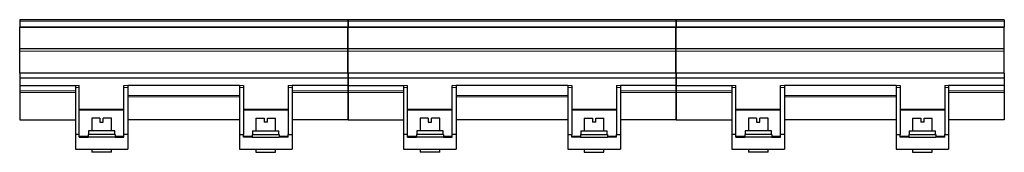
# Model space of a CAD drawing. Header units: millimetres. Extents: x 0 to 841, y 0 to 594.
# Tile 4 of 14: x 102 to 201, y 389 to 403. Entities that reach past the tile are written whole.
import ezdxf

# ---------------------------------------------------------------- set-up
doc = ezdxf.new("R2010")
doc.units = ezdxf.units.MM

msp = doc.modelspace()

# ---------------------------------------------------------------- linework, layer by layer
at = {"color": 7, "linetype": 'Continuous', "lineweight": 30}
for p, q in [((134.826, 402.665), (101.526, 402.665)), ((101.526, 402.665), (101.526, 402.511)), ((101.526, 402.511), (101.526, 401.91)), ((134.826, 401.91), (101.526, 401.91)), ((101.526, 401.853), (101.526, 401.91)), ((134.826, 402.665), (134.826, 402.511)), ((134.826, 402.511), (134.826, 401.91)), ((134.826, 401.853), (134.826, 401.91)), ((168.159, 402.665), (134.859, 402.665)), ((134.859, 402.665), (134.859, 402.511)), ((134.859, 402.511), (134.859, 401.91)), ((168.159, 401.91), (134.859, 401.91)), ((134.859, 401.853), (134.859, 401.91)), ((168.159, 402.665), (168.159, 402.511)), ((168.159, 402.511), (168.159, 401.91)), ((168.159, 401.853), (168.159, 401.91)), ((201.493, 402.665), (168.193, 402.665)), ((168.193, 402.665), (168.193, 402.511)), ((168.193, 402.511), (168.193, 401.91)), ((201.493, 401.91), (168.193, 401.91)), ((168.193, 401.853), (168.193, 401.91)), ((201.493, 402.665), (201.493, 402.511)), ((201.493, 402.511), (201.493, 401.91)), ((201.493, 401.853), (201.493, 401.91)), ((134.826, 401.853), (101.526, 401.853)), ((101.526, 399.736), (101.526, 401.853)), ((134.826, 399.736), (134.826, 401.853)), ((168.159, 401.853), (134.859, 401.853)), ((134.859, 399.736), (134.859, 401.853)), ((168.159, 399.736), (168.159, 401.853)), ((201.493, 401.853), (168.193, 401.853)), ((168.193, 399.736), (168.193, 401.853)), ((201.493, 399.736), (201.493, 401.853)), ((101.526, 399.715), (101.526, 399.736)), ((134.826, 399.715), (101.526, 399.715)), ((101.526, 399.448), (101.526, 399.715)), ((101.526, 397.215), (101.526, 399.448)), ((134.826, 399.715), (134.826, 399.736)), ((134.826, 399.448), (134.826, 399.715)), ((134.826, 397.215), (134.826, 399.448)), ((134.859, 399.715), (134.859, 399.736)), ((168.159, 399.715), (134.859, 399.715)), ((134.859, 399.448), (134.859, 399.715)), ((134.859, 397.215), (134.859, 399.448)), ((168.159, 399.715), (168.159, 399.736)), ((168.159, 399.448), (168.159, 399.715)), ((168.159, 397.215), (168.159, 399.448)), ((168.193, 399.715), (168.193, 399.736)), ((201.493, 399.715), (168.193, 399.715)), ((168.193, 399.448), (168.193, 399.715)), ((168.193, 397.215), (168.193, 399.448)), ((201.493, 399.715), (201.493, 399.736)), ((201.493, 399.448), (201.493, 399.715)), ((201.493, 397.215), (201.493, 399.448)), ((134.826, 397.215), (101.526, 397.215)), ((101.526, 397.215), (101.526, 396.718)), ((134.826, 397.215), (134.826, 396.718)), ((168.159, 397.215), (134.859, 397.215)), ((134.859, 397.215), (134.859, 396.718)), ((168.159, 397.215), (168.159, 396.718)), ((201.493, 397.215), (168.193, 397.215)), ((168.193, 397.215), (168.193, 396.718)), ((201.493, 397.215), (201.493, 396.718)), ((134.826, 396.718), (101.526, 396.718)), ((101.526, 396.718), (101.526, 395.985)), ((101.526, 395.985), (107.176, 395.985)), ((101.526, 395.985), (101.526, 395.423)), ((107.176, 395.985), (107.176, 395.779)), ((107.576, 395.779), (107.576, 395.985)), ((112.109, 395.779), (112.109, 395.985)), ((112.509, 395.985), (112.509, 395.779)), ((123.843, 395.985), (112.509, 395.985)), ((123.843, 395.985), (123.843, 395.779)), ((124.243, 395.985), (124.243, 395.779)), ((128.776, 395.985), (128.776, 395.779)), ((129.176, 395.985), (129.176, 395.779)), ((134.826, 395.985), (129.176, 395.985)), ((134.826, 396.718), (134.826, 395.985)), ((134.826, 395.985), (134.826, 395.423)), ((168.159, 396.718), (134.859, 396.718)), ((134.859, 396.718), (134.859, 395.985)), ((134.859, 395.985), (140.509, 395.985)), ((134.859, 395.985), (134.859, 395.423)), ((140.509, 395.985), (140.509, 395.779)), ((140.909, 395.779), (140.909, 395.985)), ((145.443, 395.779), (145.443, 395.985)), ((145.843, 395.985), (145.843, 395.779)), ((157.176, 395.985), (145.843, 395.985)), ((157.176, 395.985), (157.176, 395.779)), ((157.576, 395.985), (157.576, 395.779)), ((162.109, 395.985), (162.109, 395.779)), ((162.509, 395.985), (162.509, 395.779)), ((168.159, 395.985), (162.509, 395.985)), ((168.159, 396.718), (168.159, 395.985)), ((168.159, 395.985), (168.159, 395.423)), ((201.493, 396.718), (168.193, 396.718)), ((168.193, 396.718), (168.193, 395.985)), ((168.193, 395.985), (173.843, 395.985)), ((168.193, 395.985), (168.193, 395.423)), ((173.843, 395.985), (173.843, 395.779)), ((174.243, 395.779), (174.243, 395.985)), ((178.776, 395.779), (178.776, 395.985)), ((179.176, 395.985), (179.176, 395.779)), ((190.509, 395.985), (179.176, 395.985)), ((190.509, 395.985), (190.509, 395.779)), ((190.909, 395.985), (190.909, 395.779)), ((195.443, 395.985), (195.443, 395.779)), ((195.843, 395.985), (195.843, 395.779)), ((201.493, 395.985), (195.843, 395.985)), ((201.493, 396.718), (201.493, 395.985)), ((201.493, 395.985), (201.493, 395.423)), ((101.526, 395.423), (101.526, 395.265)), ((101.526, 395.265), (101.526, 392.485)), ((107.176, 395.779), (107.176, 390.985)), ((107.576, 390.985), (107.576, 395.779)), ((112.109, 390.985), (112.109, 395.779)), ((112.509, 395.779), (112.509, 390.985)), ((123.843, 395.779), (123.843, 390.985)), ((124.243, 395.779), (124.243, 390.985)), ((128.776, 395.779), (128.776, 390.985)), ((129.176, 395.779), (129.176, 390.985)), ((134.826, 395.423), (134.826, 395.265)), ((134.826, 395.265), (134.826, 392.485)), ((134.859, 395.423), (134.859, 395.265)), ((134.859, 395.265), (134.859, 392.485)), ((140.509, 395.779), (140.509, 390.985)), ((140.909, 390.985), (140.909, 395.779)), ((145.443, 390.985), (145.443, 395.779)), ((145.843, 395.779), (145.843, 390.985)), ((157.176, 395.779), (157.176, 390.985)), ((157.576, 395.779), (157.576, 390.985)), ((162.109, 395.779), (162.109, 390.985)), ((162.509, 395.779), (162.509, 390.985)), ((168.159, 395.423), (168.159, 395.265)), ((168.159, 395.265), (168.159, 392.485)), ((168.193, 395.423), (168.193, 395.265)), ((168.193, 395.265), (168.193, 392.485)), ((173.843, 395.779), (173.843, 390.985)), ((174.243, 390.985), (174.243, 395.779)), ((178.776, 390.985), (178.776, 395.779)), ((179.176, 395.779), (179.176, 390.985)), ((190.509, 395.779), (190.509, 390.985)), ((190.909, 395.779), (190.909, 390.985)), ((195.443, 395.779), (195.443, 390.985)), ((195.843, 395.779), (195.843, 390.985)), ((201.493, 395.423), (201.493, 395.265)), ((201.493, 395.265), (201.493, 392.485)), ((101.526, 392.485), (107.176, 392.485)), ((108.843, 392.668), (108.843, 391.368)), ((109.673, 392.668), (108.843, 392.668)), ((109.673, 392.668), (109.673, 392.235)), ((109.673, 392.235), (110.013, 392.235)), ((110.013, 392.235), (110.013, 392.668)), ((110.843, 392.668), (110.013, 392.668)), ((110.843, 391.368), (110.843, 392.668)), ((123.843, 392.485), (112.509, 392.485)), ((125.509, 392.668), (125.509, 391.368)), ((125.509, 392.668), (126.339, 392.668)), ((126.339, 392.668), (126.339, 392.235)), ((126.679, 392.235), (126.339, 392.235)), ((126.679, 392.235), (126.679, 392.668)), ((126.679, 392.668), (127.509, 392.668)), ((127.509, 391.368), (127.509, 392.668)), ((134.826, 392.485), (129.176, 392.485)), ((134.859, 392.485), (140.509, 392.485)), ((142.176, 392.668), (142.176, 391.368)), ((143.006, 392.668), (142.176, 392.668)), ((143.006, 392.668), (143.006, 392.235)), ((143.006, 392.235), (143.346, 392.235)), ((143.346, 392.235), (143.346, 392.668)), ((144.176, 392.668), (143.346, 392.668)), ((144.176, 391.368), (144.176, 392.668)), ((157.176, 392.485), (145.843, 392.485)), ((158.843, 392.668), (158.843, 391.368)), ((158.843, 392.668), (159.673, 392.668)), ((159.673, 392.668), (159.673, 392.235)), ((160.013, 392.235), (159.673, 392.235)), ((160.013, 392.235), (160.013, 392.668)), ((160.013, 392.668), (160.843, 392.668)), ((160.843, 391.368), (160.843, 392.668)), ((168.159, 392.485), (162.509, 392.485)), ((168.193, 392.485), (173.843, 392.485)), ((175.509, 392.668), (175.509, 391.368)), ((176.339, 392.668), (175.509, 392.668)), ((176.339, 392.668), (176.339, 392.235)), ((176.339, 392.235), (176.679, 392.235)), ((176.679, 392.235), (176.679, 392.668)), ((177.509, 392.668), (176.679, 392.668)), ((177.509, 391.368), (177.509, 392.668)), ((190.509, 392.485), (179.176, 392.485)), ((192.176, 392.668), (192.176, 391.368)), ((192.176, 392.668), (193.006, 392.668)), ((193.006, 392.668), (193.006, 392.235)), ((193.346, 392.235), (193.006, 392.235)), ((193.346, 392.235), (193.346, 392.668)), ((193.346, 392.668), (194.176, 392.668)), ((194.176, 391.368), (194.176, 392.668)), ((201.493, 392.485), (195.843, 392.485)), ((107.576, 390.985), (107.176, 390.985)), ((107.176, 390.985), (107.176, 389.518)), ((107.576, 390.718), (107.576, 390.985)), ((111.209, 391.002), (108.476, 391.002)), ((108.476, 391.002), (108.476, 390.718)), ((108.509, 391.368), (108.509, 391.002)), ((111.176, 391.368), (108.509, 391.368)), ((111.176, 391.002), (111.176, 391.368)), ((111.209, 391.002), (111.209, 390.718)), ((112.109, 390.718), (112.109, 390.985)), ((112.509, 390.985), (112.109, 390.985)), ((112.509, 390.985), (112.509, 389.518)), ((123.843, 390.985), (124.243, 390.985)), ((123.843, 390.985), (123.843, 389.518)), ((124.243, 390.718), (124.243, 390.985)), ((125.143, 391.002), (125.143, 390.718)), ((125.143, 391.002), (127.876, 391.002)), ((125.176, 391.368), (125.176, 391.002)), ((125.176, 391.368), (127.843, 391.368)), ((127.843, 391.002), (127.843, 391.368)), ((127.876, 391.002), (127.876, 390.718)), ((128.776, 390.718), (128.776, 390.985)), ((128.776, 390.985), (129.176, 390.985)), ((129.176, 390.985), (129.176, 389.518)), ((140.909, 390.985), (140.509, 390.985)), ((140.509, 390.985), (140.509, 389.518)), ((140.909, 390.718), (140.909, 390.985)), ((141.809, 391.002), (141.809, 390.718)), ((144.543, 391.002), (141.809, 391.002)), ((141.843, 391.368), (141.843, 391.002)), ((144.509, 391.368), (141.843, 391.368)), ((144.509, 391.002), (144.509, 391.368)), ((144.543, 391.002), (144.543, 390.718)), ((145.443, 390.718), (145.443, 390.985)), ((145.843, 390.985), (145.443, 390.985)), ((145.843, 390.985), (145.843, 389.518)), ((157.176, 390.985), (157.176, 389.518)), ((157.176, 390.985), (157.576, 390.985)), ((157.576, 390.718), (157.576, 390.985)), ((158.476, 391.002), (158.476, 390.718)), ((158.476, 391.002), (161.209, 391.002)), ((158.509, 391.368), (158.509, 391.002)), ((158.509, 391.368), (161.176, 391.368)), ((161.176, 391.002), (161.176, 391.368)), ((161.209, 391.002), (161.209, 390.718)), ((162.109, 390.718), (162.109, 390.985)), ((162.109, 390.985), (162.509, 390.985)), ((162.509, 390.985), (162.509, 389.518)), ((173.843, 390.985), (173.843, 389.518)), ((174.243, 390.985), (173.843, 390.985)), ((174.243, 390.718), (174.243, 390.985)), ((175.143, 391.002), (175.143, 390.718)), ((177.876, 391.002), (175.143, 391.002)), ((175.176, 391.368), (175.176, 391.002)), ((177.843, 391.368), (175.176, 391.368)), ((177.843, 391.002), (177.843, 391.368)), ((177.876, 391.002), (177.876, 390.718)), ((178.776, 390.718), (178.776, 390.985)), ((179.176, 390.985), (178.776, 390.985)), ((179.176, 390.985), (179.176, 389.518)), ((190.509, 390.985), (190.509, 389.518)), ((190.509, 390.985), (190.909, 390.985)), ((190.909, 390.718), (190.909, 390.985)), ((191.809, 391.002), (191.809, 390.718)), ((191.809, 391.002), (194.543, 391.002)), ((191.843, 391.368), (191.843, 391.002)), ((191.843, 391.368), (194.509, 391.368)), ((194.509, 391.002), (194.509, 391.368)), ((194.543, 391.002), (194.543, 390.718)), ((195.443, 390.718), (195.443, 390.985)), ((195.443, 390.985), (195.843, 390.985)), ((195.843, 390.985), (195.843, 389.518)), ((107.576, 390.718), (108.476, 390.718)), ((111.209, 390.718), (108.476, 390.718)), ((111.209, 390.718), (112.109, 390.718)), ((125.143, 390.718), (124.243, 390.718)), ((125.143, 390.718), (127.876, 390.718)), ((128.776, 390.718), (127.876, 390.718)), ((140.909, 390.718), (141.809, 390.718)), ((144.543, 390.718), (141.809, 390.718)), ((144.543, 390.718), (145.443, 390.718)), ((158.476, 390.718), (157.576, 390.718)), ((158.476, 390.718), (161.209, 390.718)), ((162.109, 390.718), (161.209, 390.718)), ((174.243, 390.718), (175.143, 390.718)), ((177.876, 390.718), (175.143, 390.718)), ((177.876, 390.718), (178.776, 390.718)), ((191.809, 390.718), (190.909, 390.718)), ((191.809, 390.718), (194.543, 390.718)), ((195.443, 390.718), (194.543, 390.718)), ((107.176, 389.518), (112.509, 389.518)), ((108.843, 389.518), (108.843, 389.185)), ((110.843, 389.185), (108.843, 389.185)), ((110.843, 389.185), (110.843, 389.518)), ((123.843, 389.518), (129.176, 389.518)), ((125.509, 389.518), (125.509, 389.185)), ((125.509, 389.185), (127.509, 389.185)), ((127.509, 389.185), (127.509, 389.518)), ((140.509, 389.518), (145.843, 389.518)), ((142.176, 389.518), (142.176, 389.185)), ((144.176, 389.185), (142.176, 389.185)), ((144.176, 389.185), (144.176, 389.518)), ((157.176, 389.518), (162.509, 389.518)), ((158.843, 389.518), (158.843, 389.185)), ((158.843, 389.185), (160.843, 389.185)), ((160.843, 389.185), (160.843, 389.518)), ((173.843, 389.518), (179.176, 389.518)), ((175.509, 389.518), (175.509, 389.185)), ((177.509, 389.185), (175.509, 389.185)), ((177.509, 389.185), (177.509, 389.518)), ((190.509, 389.518), (195.843, 389.518)), ((192.176, 389.518), (192.176, 389.185)), ((192.176, 389.185), (194.176, 389.185)), ((194.176, 389.185), (194.176, 389.518))]:
    msp.add_line(p, q, dxfattribs=at)
at = {"color": 8, "linetype": 'Continuous', "lineweight": 15}
for p, q in [((134.826, 402.511), (101.526, 402.511)), ((168.159, 402.511), (134.859, 402.511)), ((201.493, 402.511), (168.193, 402.511)), ((134.826, 399.736), (101.526, 399.736)), ((134.826, 399.448), (101.526, 399.448)), ((168.159, 399.736), (134.859, 399.736)), ((168.159, 399.448), (134.859, 399.448)), ((201.493, 399.736), (168.193, 399.736)), ((201.493, 399.448), (168.193, 399.448)), ((107.576, 395.985), (107.176, 395.985)), ((112.509, 395.985), (112.109, 395.985)), ((123.843, 395.985), (124.243, 395.985)), ((128.776, 395.985), (129.176, 395.985)), ((140.909, 395.985), (140.509, 395.985)), ((145.843, 395.985), (145.443, 395.985)), ((157.176, 395.985), (157.576, 395.985)), ((162.109, 395.985), (162.509, 395.985)), ((174.243, 395.985), (173.843, 395.985)), ((179.176, 395.985), (178.776, 395.985)), ((190.509, 395.985), (190.909, 395.985)), ((195.443, 395.985), (195.843, 395.985)), ((101.526, 395.423), (107.176, 395.423)), ((101.526, 395.265), (107.176, 395.265)), ((107.576, 395.779), (107.176, 395.779)), ((112.509, 395.779), (112.109, 395.779)), ((123.843, 394.975), (112.509, 394.975)), ((123.843, 395.779), (124.243, 395.779)), ((128.776, 395.779), (129.176, 395.779)), ((134.826, 395.423), (129.176, 395.423)), ((134.826, 395.265), (129.176, 395.265)), ((134.859, 395.423), (140.509, 395.423)), ((134.859, 395.265), (140.509, 395.265)), ((140.909, 395.779), (140.509, 395.779)), ((145.843, 395.779), (145.443, 395.779)), ((157.176, 394.975), (145.843, 394.975)), ((157.176, 395.779), (157.576, 395.779)), ((162.109, 395.779), (162.509, 395.779)), ((168.159, 395.423), (162.509, 395.423)), ((168.159, 395.265), (162.509, 395.265)), ((168.193, 395.423), (173.843, 395.423)), ((168.193, 395.265), (173.843, 395.265)), ((174.243, 395.779), (173.843, 395.779)), ((179.176, 395.779), (178.776, 395.779)), ((190.509, 394.975), (179.176, 394.975)), ((190.509, 395.779), (190.909, 395.779)), ((195.443, 395.779), (195.843, 395.779)), ((201.493, 395.423), (195.843, 395.423)), ((201.493, 395.265), (195.843, 395.265)), ((123.843, 394.817), (112.509, 394.817)), ((157.176, 394.817), (145.843, 394.817)), ((190.509, 394.817), (179.176, 394.817)), ((107.576, 393.571), (112.109, 393.571)), ((107.576, 393.466), (112.109, 393.466)), ((128.776, 393.571), (124.243, 393.571)), ((128.776, 393.466), (124.243, 393.466)), ((140.909, 393.571), (145.443, 393.571)), ((140.909, 393.466), (145.443, 393.466)), ((162.109, 393.571), (157.576, 393.571)), ((162.109, 393.466), (157.576, 393.466)), ((174.243, 393.571), (178.776, 393.571)), ((174.243, 393.466), (178.776, 393.466)), ((195.443, 393.571), (190.909, 393.571)), ((195.443, 393.466), (190.909, 393.466)), ((107.576, 390.828), (108.476, 390.828)), ((111.209, 390.828), (112.109, 390.828)), ((125.143, 390.828), (124.243, 390.828)), ((128.776, 390.828), (127.876, 390.828)), ((140.909, 390.828), (141.809, 390.828)), ((144.543, 390.828), (145.443, 390.828)), ((158.476, 390.828), (157.576, 390.828)), ((162.109, 390.828), (161.209, 390.828)), ((174.243, 390.828), (175.143, 390.828)), ((177.876, 390.828), (178.776, 390.828)), ((191.809, 390.828), (190.909, 390.828)), ((195.443, 390.828), (194.543, 390.828))]:
    msp.add_line(p, q, dxfattribs=at)

doc.saveas('drawing.dxf')
